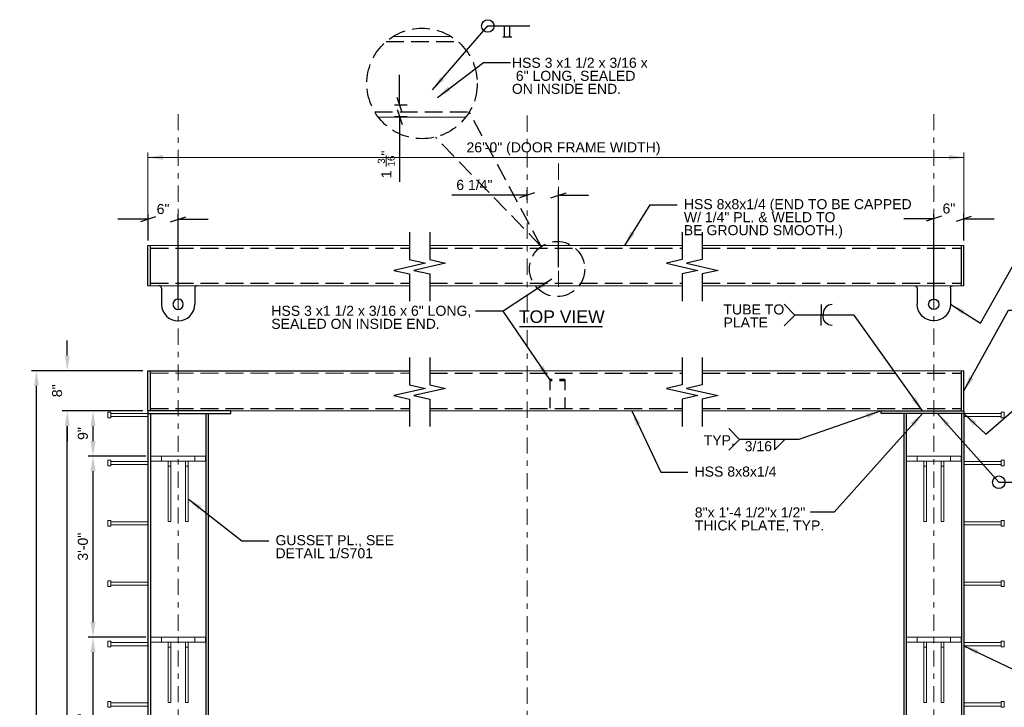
# Model space of a CAD drawing. Header units: inches. Extents: x 414 to 929, y -199 to 92.
# Tile 2 of 4: x 414 to 610, y -45 to 92. Entities that reach past the tile are written whole.
import ezdxf
from ezdxf.enums import TextEntityAlignment as Align

# ---------------------------------------------------------------- set-up
doc = ezdxf.new("R2010")
doc.units = ezdxf.units.IN
doc.header["$LTSCALE"] = 8
doc.header["$MEASUREMENT"] = 0
for name, pattern in [('DGN Style 2', [0.444281, 0.266568, -0.177712]), ('DGN Style 3', [0.621993, 0.444281, -0.177712]), ('DGN Style 5', [0.310996, 0.133284, -0.177712]), ('DGN Style 7', [0.888561, 0.399852, -0.177712, 0.133284, -0.177712])]:
    doc.linetypes.add(name, pattern=pattern)
for name, color, linetype, lineweight in [('G-ANNO-DIM', 1, 'Continuous', 0), ('G-ANNO-TEXT', 7, 'Continuous', 30), ('G-GRID-EXTR', 5, 'DGN Style 7', 0), ('S-BEAM-PRIM', 214, 'Continuous', 13), ('S-COLS-PRIM', 3, 'Continuous', 30), ('S-FSTN-MISC', 12, 'Continuous', 13)]:
    doc.layers.add(name, color=color, linetype=linetype, lineweight=lineweight)
doc.styles.add("3 4 1'-0", font='arial.ttf', dxfattribs={"height": 2})
doc.dimstyles.new("3 4 1'-0", dxfattribs={"dimtxt": 2, "dimasz": 3, "dimexe": 1, "dimexo": 1, "dimgap": 1, "dimtad": 1, "dimdec": 4, "dimzin": 11, "dimdsep": 46, "dimlunit": 4, "dimtxsty": "3 4 1'-0", "dimcen": 0.09, "dimadec": 4, "dimazin": 3, "dimtfac": 1, "dimtdec": 4, "dimtofl": 0, "dimtmove": 0, "dimatfit": 3, "dimfxl": 1, "dimfrac": 2, "dimtolj": 1, "dimtzin": 11, "dimarcsym": 0})

# ---------------------------------------------------------------- blocks, each defined once
blk = doc.blocks.new('BREAK LINE')
at = {"layer": 'G-ANNO-TEXT', "flags": 128}
blk.add_lwpolyline([(8.365, 9.202), (8.365, 8.475), (8.365, 6.429), (9.965, 6.066), (6.765, 5.339), (8.365, 4.975), (8.365, 2.202)], dxfattribs=at)
blk = doc.blocks.new('*U4')
at = {"layer": 'G-ANNO-TEXT'}
for p, q in [((-3.31, 3, 0), (-3.31, -0.19, 0)), ((3.31, 3, 0), (3.31, -0.19, 0))]:
    blk.add_line(p, q, dxfattribs=at)
blk.add_circle((0, -0.19, 0), 1.03, dxfattribs=at)
at = {"layer": 'G-ANNO-TEXT', "extrusion": (0, 0, -1)}
for centre, radius, start, end in [((3.81, 3, 0), 0.5, 90, 180), ((-3.81, 3, 0), 0.5, 0, 90), ((0, -0.19, 0), 3.31, 180, 0)]:
    blk.add_arc(centre, radius, start, end, dxfattribs=at)
blk = doc.blocks.new('*D7')
at = {"layer": 'Defpoints', "color": 0, "lineweight": 0, "transparency": 16777216}
for p in [(428.21, -30.77), (439.71, -30.77), (439.71, -66.77)]:
    blk.add_point(p, dxfattribs=at)
at = {"layer": 'G-ANNO-DIM', "color": 0, "lineweight": -2, "transparency": 16777216}
for p, q in [((438.71, -30.77), (427.21, -30.77)), ((428.21, -63.77), (428.21, -33.77)), ((438.71, -66.77), (427.21, -66.77))]:
    blk.add_line(p, q, dxfattribs=at)
at = {"layer": 'G-ANNO-DIM', "color": 0, "lineweight": 0, "transparency": 16777216}
for points in [[(427.71, -33.77), (428.71, -33.77), (428.21, -30.77)], [(427.71, -63.77), (428.71, -63.77), (428.21, -66.77)]]:
    blk.add_solid(points, dxfattribs=at)
at = {"layer": 'G-ANNO-DIM', "color": 0, "transparency": 16777216, "insert": (426.19, -48.77), "char_height": 2, "attachment_point": 5, "rotation": 90, "style": "3 4 1'-0"}
blk.add_mtext('\\A1;3\'-0"', dxfattribs=at)
blk = doc.blocks.new('*D8')
at = {"layer": 'Defpoints', "color": 0, "lineweight": 0, "transparency": 16777216}
for p in [(428.21, 14.23), (439.15, 14.23), (439.71, 5.23)]:
    blk.add_point(p, dxfattribs=at)
at = {"layer": 'G-ANNO-DIM', "color": 0, "lineweight": -2, "transparency": 16777216}
for p, q in [((438.15, 14.23), (427.21, 14.23)), ((428.21, 8.23), (428.21, 11.23)), ((438.71, 5.23), (427.21, 5.23))]:
    blk.add_line(p, q, dxfattribs=at)
at = {"layer": 'G-ANNO-DIM', "color": 0, "lineweight": 0, "transparency": 16777216}
for points in [[(427.71, 11.23), (428.71, 11.23), (428.21, 14.23)], [(427.71, 8.23), (428.71, 8.23), (428.21, 5.23)]]:
    blk.add_solid(points, dxfattribs=at)
at = {"layer": 'G-ANNO-DIM', "color": 0, "transparency": 16777216, "insert": (426.19, 9.73), "char_height": 2, "attachment_point": 5, "rotation": 90, "style": "3 4 1'-0"}
blk.add_mtext('\\A1;9"', dxfattribs=at)
blk = doc.blocks.new('all_around')
at = {"layer": 'G-ANNO-TEXT'}
blk.add_circle((0, 0), 0.0625, dxfattribs=at)
blk = doc.blocks.new('_Oblique_0.3')
at = {"color": 0, "linetype": 'ByBlock', "lineweight": -2}
for p, q in [((0, 0), (-1, 0)), ((0.5, 0.167), (-0.5, -0.167))]:
    blk.add_line(p, q, dxfattribs=at)
blk = doc.blocks.new('*D19')
at = {"layer": 'Defpoints', "color": 0, "lineweight": 0, "transparency": 16777216}
for p in [(601.55, 52.45), (601.55, 47.12), (595.55, 35.43)]:
    blk.add_point(p, dxfattribs=at)
at = {"layer": 'G-ANNO-DIM', "color": 0, "lineweight": -2, "transparency": 16777216}
for p, q in [((595.55, 36.43), (595.55, 53.45)), ((601.55, 48.12), (601.55, 53.45)), ((592.55, 52.45), (589.55, 52.45)), ((604.55, 52.45), (607.55, 52.45))]:
    blk.add_line(p, q, dxfattribs=at)
at = {"layer": 'G-ANNO-DIM', "color": 0, "lineweight": -2, "transparency": 16777216, "xscale": 3, "yscale": 3, "zscale": 3}
blk.add_blockref('_Oblique_0.3', (595.55, 52.45), dxfattribs=at)
at = {"layer": 'G-ANNO-DIM', "color": 0, "lineweight": -2, "transparency": 16777216, "xscale": 3, "yscale": 3, "zscale": 3, "rotation": 180}
blk.add_blockref('_Oblique_0.3', (601.55, 52.45), dxfattribs=at)
at = {"layer": 'G-ANNO-DIM', "color": 0, "transparency": 16777216, "insert": (598.55, 54.47), "char_height": 2, "attachment_point": 5, "style": "3 4 1'-0"}
blk.add_mtext('\\A1;6"', dxfattribs=at)
blk = doc.blocks.new('*D20')
at = {"layer": 'Defpoints', "color": 0, "lineweight": 0, "transparency": 16777216}
for p in [(439.15, 52.35), (439.15, 47.12), (445.15, 35.43)]:
    blk.add_point(p, dxfattribs=at)
at = {"layer": 'G-ANNO-DIM', "color": 0, "lineweight": -2, "transparency": 16777216}
for p, q in [((439.15, 48.12), (439.15, 53.35)), ((445.15, 36.43), (445.15, 53.35)), ((436.15, 52.35), (433.15, 52.35)), ((448.15, 52.35), (451.15, 52.35))]:
    blk.add_line(p, q, dxfattribs=at)
at = {"layer": 'G-ANNO-DIM', "color": 0, "lineweight": -2, "transparency": 16777216, "xscale": 3, "yscale": 3, "zscale": 3}
blk.add_blockref('_Oblique_0.3', (439.15, 52.35), dxfattribs=at)
at = {"layer": 'G-ANNO-DIM', "color": 0, "lineweight": -2, "transparency": 16777216, "xscale": 3, "yscale": 3, "zscale": 3, "rotation": 180}
blk.add_blockref('_Oblique_0.3', (445.15, 52.35), dxfattribs=at)
at = {"layer": 'G-ANNO-DIM', "color": 0, "transparency": 16777216, "insert": (442.15, 54.37), "char_height": 2, "attachment_point": 5, "style": "3 4 1'-0"}
blk.add_mtext('\\A1;6"', dxfattribs=at)
blk = doc.blocks.new('*D24')
at = {"layer": 'Defpoints', "color": 0, "lineweight": 0, "transparency": 16777216}
for p in [(428.21, 5.23), (439.71, 5.23), (439.71, -30.77)]:
    blk.add_point(p, dxfattribs=at)
at = {"layer": 'G-ANNO-DIM', "color": 0, "lineweight": -2, "transparency": 16777216}
for p, q in [((438.71, 5.23), (427.21, 5.23)), ((428.21, -27.77), (428.21, 2.23)), ((438.71, -30.77), (427.21, -30.77))]:
    blk.add_line(p, q, dxfattribs=at)
at = {"layer": 'G-ANNO-DIM', "color": 0, "lineweight": 0, "transparency": 16777216}
for points in [[(427.71, 2.23), (428.71, 2.23), (428.21, 5.23)], [(427.71, -27.77), (428.71, -27.77), (428.21, -30.77)]]:
    blk.add_solid(points, dxfattribs=at)
at = {"layer": 'G-ANNO-DIM', "color": 0, "transparency": 16777216, "insert": (426.19, -12.77), "char_height": 2, "attachment_point": 5, "rotation": 90, "style": "3 4 1'-0"}
blk.add_mtext('\\A1;3\'-0"', dxfattribs=at)
blk = doc.blocks.new('*D25')
at = {"layer": 'Defpoints', "color": 0, "lineweight": 0, "transparency": 16777216}
for p in [(423.08, 14.23), (439.15, 14.23), (439.15, -152.77)]:
    blk.add_point(p, dxfattribs=at)
at = {"layer": 'G-ANNO-DIM', "color": 0, "lineweight": -2, "transparency": 16777216}
for p, q in [((438.15, 14.23), (422.08, 14.23)), ((423.08, -149.77), (423.08, 11.23)), ((438.15, -152.77), (422.08, -152.77))]:
    blk.add_line(p, q, dxfattribs=at)
at = {"layer": 'G-ANNO-DIM', "color": 0, "lineweight": 0, "transparency": 16777216}
for points in [[(422.58, 11.23), (423.58, 11.23), (423.08, 14.23)], [(422.58, -149.77), (423.58, -149.77), (423.08, -152.77)]]:
    blk.add_solid(points, dxfattribs=at)
at = {"layer": 'G-ANNO-DIM', "color": 0, "transparency": 16777216, "insert": (421.06, -69.27), "char_height": 2, "attachment_point": 5, "rotation": 90, "style": "3 4 1'-0"}
blk.add_mtext('\\A1;13\'-11"', dxfattribs=at)
blk = doc.blocks.new('*D26')
at = {"layer": 'Defpoints', "color": 0, "lineweight": 0, "transparency": 16777216}
for p in [(416.95, 22.23), (439.15, 22.23), (439.15, -160.77)]:
    blk.add_point(p, dxfattribs=at)
at = {"layer": 'G-ANNO-DIM', "color": 0, "lineweight": -2, "transparency": 16777216}
for p, q in [((438.15, 22.23), (415.95, 22.23)), ((416.95, -157.77), (416.95, 19.23)), ((438.15, -160.77), (415.95, -160.77))]:
    blk.add_line(p, q, dxfattribs=at)
at = {"layer": 'G-ANNO-DIM', "color": 0, "lineweight": 0, "transparency": 16777216}
for points in [[(416.45, 19.23), (417.45, 19.23), (416.95, 22.23)], [(416.45, -157.77), (417.45, -157.77), (416.95, -160.77)]]:
    blk.add_solid(points, dxfattribs=at)
at = {"layer": 'G-ANNO-DIM', "color": 0, "transparency": 16777216, "insert": (414.92, -69.27), "char_height": 2, "attachment_point": 5, "rotation": 90, "style": "3 4 1'-0"}
blk.add_mtext('\\A1;15\'-3"', dxfattribs=at)
blk = doc.blocks.new('*D28')
at = {"layer": 'Defpoints', "color": 0, "lineweight": 0, "transparency": 16777216}
for p in [(423.08, 22.23), (439.15, 22.23), (439.15, 14.23)]:
    blk.add_point(p, dxfattribs=at)
at = {"layer": 'G-ANNO-DIM', "color": 0, "lineweight": -2, "transparency": 16777216}
for p, q in [((423.08, 25.23), (423.08, 28.23)), ((438.15, 22.23), (422.08, 22.23)), ((438.15, 14.23), (422.08, 14.23)), ((423.08, 11.23), (423.08, 8.23))]:
    blk.add_line(p, q, dxfattribs=at)
at = {"layer": 'G-ANNO-DIM', "color": 0, "lineweight": 0, "transparency": 16777216}
for points in [[(422.58, 25.23), (423.58, 25.23), (423.08, 22.23)], [(422.58, 11.23), (423.58, 11.23), (423.08, 14.23)]]:
    blk.add_solid(points, dxfattribs=at)
at = {"layer": 'G-ANNO-DIM', "color": 0, "transparency": 16777216, "insert": (421.06, 18.23), "char_height": 2, "attachment_point": 5, "rotation": 90, "style": "3 4 1'-0"}
blk.add_mtext('\\A1;8"', dxfattribs=at)
blk = doc.blocks.new('*U29')
at = {"layer": 'S-FSTN-MISC'}
for p, q in [((-4, 0.31, 0), (3.38, 0.31, 0)), ((3.38, 0.5, 0), (3.38, -0.5, 0)), ((3.44, 0.56, 0), (3.94, 0.56, 0)), ((4, 0.5, 0), (4, -0.5, 0)), ((3.44, -0.56, 0), (3.94, -0.56, 0))]:
    blk.add_line(p, q, dxfattribs=at)
at = {"layer": 'S-FSTN-MISC', "elevation": 0, "flags": 128}
blk.add_lwpolyline([(-4, 0.31), (-4, -0.31), (3.38, -0.31)], dxfattribs=at)
at = {"layer": 'S-FSTN-MISC'}
for centre, start, end in [((3.44, 0.5, 0), 90, 180), ((3.94, 0.5, 0), 0, 90), ((3.44, -0.5, 0), 180, 270), ((3.94, -0.5, 0), 270, 0)]:
    blk.add_arc(centre, 0.0625, start, end, dxfattribs=at)
blk = doc.blocks.new('*D33')
at = {"layer": 'Defpoints', "color": 0, "lineweight": 0, "transparency": 16777216}
for p in [(491.75, 75.05), (489.23, 72.68), (491.75, 72.68)]:
    blk.add_point(p, dxfattribs=at)
at = {"layer": 'G-ANNO-DIM', "color": 0, "lineweight": -2, "transparency": 16777216}
for p, q in [((489.23, 78.05), (489.23, 81.05)), ((490.75, 75.05), (488.23, 75.05)), ((490.75, 72.68), (488.23, 72.68)), ((489.23, 69.68), (489.23, 59.82))]:
    blk.add_line(p, q, dxfattribs=at)
at = {"layer": 'G-ANNO-DIM', "color": 0, "lineweight": -2, "transparency": 16777216, "xscale": 3, "yscale": 3, "zscale": 3}
for p, rotation in [((489.23, 75.05), 270), ((489.23, 72.68), 90)]:
    blk.add_blockref('_Oblique_0.3', p, dxfattribs=dict(at, rotation=rotation))
at = {"layer": 'G-ANNO-DIM', "color": 0, "transparency": 16777216, "insert": (486.57, 63.25), "char_height": 2, "attachment_point": 5, "rotation": 90, "style": "3 4 1'-0"}
blk.add_mtext('\\A1;1 {\\H0.7x;\\A1;\\S3/16;}"', dxfattribs=at)
blk = doc.blocks.new('*D35')
at = {"layer": 'Defpoints', "color": 0, "lineweight": 0, "transparency": 16777216}
for p in [(514.6, 57.12), (514.6, 55.19), (520.85, 41.81)]:
    blk.add_point(p, dxfattribs=at)
at = {"layer": 'G-ANNO-DIM', "color": 0, "lineweight": -2, "transparency": 16777216}
for p, q in [((511.6, 57.12), (499.63, 57.12)), ((514.6, 56.19), (514.6, 58.12)), ((520.85, 42.81), (520.85, 58.12)), ((523.85, 57.12), (526.85, 57.12))]:
    blk.add_line(p, q, dxfattribs=at)
at = {"layer": 'G-ANNO-DIM', "color": 0, "lineweight": -2, "transparency": 16777216, "xscale": 3, "yscale": 3, "zscale": 3}
blk.add_blockref('_Oblique_0.3', (514.6, 57.12), dxfattribs=at)
at = {"layer": 'G-ANNO-DIM', "color": 0, "lineweight": -2, "transparency": 16777216, "xscale": 3, "yscale": 3, "zscale": 3, "rotation": 180}
blk.add_blockref('_Oblique_0.3', (520.85, 57.12), dxfattribs=at)
at = {"layer": 'G-ANNO-DIM', "color": 0, "transparency": 16777216, "insert": (504.11, 59.16), "char_height": 2, "attachment_point": 5, "style": "3 4 1'-0"}
blk.add_mtext('\\A1;6 1/4"', dxfattribs=at)

msp = doc.modelspace()

# ---------------------------------------------------------------- linework, layer by layer
at = {"layer": 'G-ANNO-DIM'}
for p, q in [((439.14672, 48.11806), (439.14672, 65.64798)), ((601.54961, 48.11806), (601.54961, 65.64798)), ((601.54961, 64.64798), (439.14672, 64.64798)), ((518.84816, 14.23403), (521.84816, 14.23403))]:
    msp.add_line(p, q, dxfattribs=at)
msp.add_solid([(442.14672, 64.14798), (439.14672, 64.64798), (442.14672, 65.14798)], dxfattribs=at)
at = {"layer": 'G-ANNO-DIM', "extrusion": (0, 0, -1)}
msp.add_solid([(-598.54961, 65.14798), (-601.54961, 64.64798), (-598.54961, 64.14798)], dxfattribs=at)
at = {"layer": 'G-ANNO-TEXT'}
for p, q in [((510.10974, 88.6415), (510.10974, 90.7766)), ((511.18656, 88.6415), (511.18656, 90.7766)), ((509.74458, 88.6415), (511.58733, 88.6415)), ((439.14672, 39.11806), (439.14672, 47.11806)), ((439.64672, 39.11806), (439.64672, 47.11806)), ((601.04961, 39.11806), (601.04961, 47.11806)), ((601.54961, 39.11806), (601.54961, 47.11806)), ((567.90691, 33.30409), (565.75452, 35.45647)), ((573.10518, 35.36902), (573.10518, 33.30409)), ((573.54957, 33.61902), (573.54957, 33.30409)), ((567.90691, 33.30409), (565.75452, 31.15171)), ((573.10518, 31.23917), (573.10518, 33.30409)), ((573.54957, 32.98917), (573.54957, 33.30409)), ((513.10702, 31.03937), (529.59059, 31.03937)), ((439.14672, 14.23403), (439.14672, 22.23403)), ((439.14672, 22.23403), (491.22194, 22.23403)), ((439.64672, 14.23403), (439.64672, 22.23403)), ((601.04961, 14.23403), (601.04961, 22.23403)), ((601.54961, 14.23403), (601.54961, 22.23403)), ((556.89635, 8.57125), (554.74396, 10.72363)), ((556.89635, 8.57125), (554.74396, 6.41887)), ((563.81854, 6.47388), (565.92602, 8.54254)), ((563.81854, 8.53881), (563.81854, 6.47388))]:
    msp.add_line(p, q, dxfattribs=at)
at = {"layer": 'G-ANNO-TEXT', "linetype": 'DGN Style 3'}
for p, q in [((486.53931, 87.67804), (500.85019, 87.67804)), ((484.28689, 73.67804), (503.10262, 73.67804)), ((517.40431, 46.93776), (503.1032, 73.67901)), ((517.40431, 46.93776), (496.34063, 68.68595)), ((439.64672, 46.61806), (491.22194, 46.61806)), ((495.22194, 46.61806), (545.47439, 46.61806)), ((549.47439, 46.61806), (601.04961, 46.61806)), ((439.64672, 39.61806), (491.22194, 39.61806)), ((495.22194, 39.61806), (545.47439, 39.61806)), ((549.47439, 39.61806), (601.04961, 39.61806)), ((495.22194, 21.73403), (545.47439, 21.73403)), ((549.47439, 21.73403), (601.04961, 21.73403)), ((439.64672, 14.73403), (491.22194, 14.73403)), ((495.22194, 14.73403), (526.97316, 14.73403)), ((528.97316, 14.73403), (545.47439, 14.73403)), ((549.47439, 14.73403), (601.04961, 14.73403))]:
    msp.add_line(p, q, dxfattribs=at)
at = {"layer": 'G-ANNO-TEXT', "linetype": 'DGN Style 2'}
for p, q in [((519.09816, 20.48403), (519.09816, 14.23403)), ((522.09816, 20.48403), (522.09816, 14.23403))]:
    msp.add_line(p, q, dxfattribs=at)
at = {"layer": 'G-ANNO-TEXT', "linetype": 'DGN Style 5'}
for p, q in [((522.09816, 20.48403), (519.09816, 20.48403)), ((522.09816, 20.23403), (519.09816, 20.23403))]:
    msp.add_line(p, q, dxfattribs=at)
at = {"layer": 'G-ANNO-TEXT', "flags": 128}
for points in [[(439.14672, 14.23403), (439.14672, 13.73403), (455.64672, 13.73403)], [(455.64672, 13.73403), (455.64672, 14.23403), (439.14672, 14.23403)], [(601.54961, 14.23403), (601.54961, 13.73403), (585.04961, 13.73403)], [(585.04961, 13.73403), (585.04961, 14.23403), (601.54961, 14.23403)]]:
    msp.add_lwpolyline(points, dxfattribs=at)
at = {"layer": 'G-ANNO-TEXT', "linetype": 'DGN Style 3'}
for centre, radius in [((493.69475, 79.34563), 10.98314), ((520.57196, 42.45185), 5.49157)]:
    msp.add_circle(centre, radius, dxfattribs=at)
at = {"layer": 'G-ANNO-TEXT'}
msp.add_arc((575.29957, 33.61902), 1.75, 90, 180, dxfattribs=at)
at = {"layer": 'G-ANNO-TEXT', "extrusion": (0, 0, -1)}
msp.add_arc((-575.29957, 32.98917), 1.75, 270, 0, dxfattribs=at)
at = {"layer": 'G-ANNO-TEXT'}
msp.add_solid([(601.54961, 13.73403), (603.38739, 11.3107), (604.074, 12.03773)], dxfattribs=at)
at = {"layer": 'G-GRID-EXTR'}
for p, q in [((445.14672, 73.24438), (445.14672, -166.47326)), ((514.59816, 72.94929), (514.59816, -166.76836)), ((595.54961, 73.24438), (595.54961, -166.47326)), ((520.84816, 63.41452), (520.84816, 37.90958))]:
    msp.add_line(p, q, dxfattribs=at)
at = {"layer": 'S-BEAM-PRIM'}
for p, q in [((487.90377, 88.67804), (499.48573, 88.67804)), ((484.96705, 72.67804), (502.42245, 72.67804)), ((439.14672, 47.11806), (491.22194, 47.11806)), ((495.22194, 47.11806), (545.47439, 47.11806)), ((549.47439, 47.11806), (601.54961, 47.11806)), ((439.14672, 39.11806), (491.22194, 39.11806)), ((495.22194, 39.11806), (545.47439, 39.11806)), ((549.47439, 39.11806), (601.54961, 39.11806)), ((495.22194, 22.23403), (545.47439, 22.23403)), ((549.47439, 22.23403), (601.54961, 22.23403)), ((439.14672, 14.23403), (491.22194, 14.23403)), ((495.22194, 14.23403), (545.47439, 14.23403)), ((549.47439, 14.23403), (601.54961, 14.23403))]:
    msp.add_line(p, q, dxfattribs=at)
at = {"layer": 'S-BEAM-PRIM', "linetype": 'DGN Style 3'}
msp.add_line((439.64672, 21.73403), (491.22194, 21.73403), dxfattribs=at)
at = {"layer": 'S-COLS-PRIM'}
for p, q in [((439.14672, 13.73403), (439.14672, -152.26597)), ((439.64672, 13.73403), (439.64672, -152.26597)), ((450.64672, 13.73403), (450.64672, -152.26597)), ((451.14672, 13.73403), (451.14672, -152.26597)), ((589.54961, 13.73403), (589.54961, -152.26597)), ((590.04961, 13.73403), (590.04961, -152.26597)), ((601.04961, 13.73403), (601.04961, -152.26597)), ((601.54961, 13.73403), (601.54961, -152.26597))]:
    msp.add_line(p, q, dxfattribs=at)
at = {"layer": 'S-FSTN-MISC'}
for p, q in [((450.58422, 5.23403), (439.70922, 5.23403)), ((439.70922, 5.23403), (439.70922, 4.23403)), ((450.58422, 4.23403), (439.70922, 4.23403)), ((441.83422, 5.23403), (441.83422, 4.23403)), ((448.45922, 5.23403), (448.45922, 4.23403)), ((450.58422, 4.23403), (450.58422, 5.23403)), ((590.11211, 5.23403), (600.98711, 5.23403)), ((590.11211, 4.23403), (590.11211, 5.23403)), ((590.11211, 4.23403), (600.98711, 4.23403)), ((592.23711, 5.23403), (592.23711, 4.23403)), ((598.86211, 5.23403), (598.86211, 4.23403)), ((600.98711, 5.23403), (600.98711, 4.23403)), ((443.17797, 3.23403), (443.67797, 3.23403)), ((447.11547, 3.23403), (446.61547, 3.23403)), ((593.58086, 3.23403), (594.08086, 3.23403)), ((597.51836, 3.23403), (597.01836, 3.23403)), ((450.58422, -30.76597), (439.70922, -30.76597)), ((439.70922, -30.76597), (439.70922, -31.76597)), ((441.83422, -30.76597), (441.83422, -31.76597)), ((448.45922, -30.76597), (448.45922, -31.76597)), ((450.58422, -31.76597), (450.58422, -30.76597)), ((590.11211, -30.76597), (600.98711, -30.76597)), ((590.11211, -31.76597), (590.11211, -30.76597)), ((592.23711, -30.76597), (592.23711, -31.76597)), ((598.86211, -30.76597), (598.86211, -31.76597)), ((600.98711, -30.76597), (600.98711, -31.76597)), ((450.58422, -31.76597), (439.70922, -31.76597)), ((443.17797, -32.76597), (443.67797, -32.76597)), ((447.11547, -32.76597), (446.61547, -32.76597)), ((590.11211, -31.76597), (600.98711, -31.76597)), ((593.58086, -32.76597), (594.08086, -32.76597)), ((597.51836, -32.76597), (597.01836, -32.76597))]:
    msp.add_line(p, q, dxfattribs=at)
for points in [[(443.17797, 4.23403), (443.17797, -7.76597), (443.67797, -7.76597), (443.67797, 4.23403)], [(447.11547, 4.23403), (447.11547, -7.76597), (446.61547, -7.76597), (446.61547, 4.23403)], [(593.58086, 4.23403), (593.58086, -7.76597), (594.08086, -7.76597), (594.08086, 4.23403)], [(597.51836, 4.23403), (597.51836, -7.76597), (597.01836, -7.76597), (597.01836, 4.23403)], [(443.17797, -31.76597), (443.17797, -43.76597), (443.67797, -43.76597), (443.67797, -31.76597)], [(447.11547, -31.76597), (447.11547, -43.76597), (446.61547, -43.76597), (446.61547, -31.76597)], [(593.58086, -31.76597), (593.58086, -43.76597), (594.08086, -43.76597), (594.08086, -31.76597)], [(597.51836, -31.76597), (597.51836, -43.76597), (597.01836, -43.76597), (597.01836, -31.76597)]]:
    msp.add_3dface(points, dxfattribs=at)

# ---------------------------------------------------------------- block references
at = {"layer": 'G-ANNO-TEXT', "xscale": 20, "yscale": 20, "zscale": 20}
for p in [(506.7816, 90.7766), (608.48565, 0.0465)]:
    msp.add_blockref('all_around', p, dxfattribs=at)
at = {"layer": 'G-ANNO-TEXT', "xscale": 1.960423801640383, "yscale": 1.960423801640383}
for p in [(474.82363, 31.70793), (478.82363, 31.70793), (474.82363, 6.8239), (478.82363, 6.8239)]:
    msp.add_blockref('BREAK LINE', p, dxfattribs=at)
at = {"layer": 'G-ANNO-TEXT', "extrusion": (0, 0, -1), "xscale": 1.960423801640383, "yscale": 1.960423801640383}
for p in [(-561.87269, 31.70793), (-565.87269, 31.70793), (-561.87269, 6.8239), (-565.87269, 6.8239)]:
    msp.add_blockref('BREAK LINE', p, dxfattribs=at)
at = {"layer": 'G-ANNO-TEXT', "extrusion": (0, 0, -1)}
msp.add_blockref('*U4', (-445.14672, 35.61806, -0.00002), dxfattribs=at)
at = {"layer": 'G-ANNO-TEXT'}
msp.add_blockref('*U4', (595.5496, 35.61806, 0.00002), dxfattribs=at)
at = {"layer": 'S-FSTN-MISC', "extrusion": (0, 0, -1)}
for p in [(-435.14674, 13.42152, -0.00002), (-435.14674, 3.85902, -0.00002), (-435.14674, -8.14098, -0.00002), (-435.14674, -20.14098, -0.00002), (-435.14674, -32.14098, -0.00002), (-435.14674, -44.14098, -0.00002)]:
    msp.add_blockref('*U29', p, dxfattribs=at)
at = {"layer": 'S-FSTN-MISC'}
for p in [(605.54959, 13.42152, 0.00002), (605.54959, 3.85902, 0.00002), (605.54959, -8.14098, 0.00002), (605.54959, -20.14098, 0.00002), (605.54959, -32.14098, 0.00002), (605.54959, -44.14098, 0.00002)]:
    msp.add_blockref('*U29', p, dxfattribs=at)

# ---------------------------------------------------------------- texts
at = {"layer": 'G-ANNO-DIM', "color": 7, "linetype": 'Continuous', "style": "3 4 1'-0"}
msp.add_text(' 26\'-0" (DOOR FRAME WIDTH)', height=2, dxfattribs=at).set_placement((521.45513, 66.64798), align=Align.MIDDLE_CENTER)
at = {"layer": 'G-ANNO-TEXT', "color": 7, "attachment_point": 1, "style": "3 4 1'-0"}
for s, insert, char_height, line_spacing_factor in [('HSS 3 x1 1/2 x 3/16 x\\P 6" LONG, SEALED \\PON INSIDE END.', (511.57823, 84.45934), 2, 0.776524), ('HSS 8x8x1/4 (END TO BE CAPPED \\PW/ 1/4" PL. & WELD TO \\PBE GROUND SMOOTH.)', (545.80283, 56.351), 2, 0.776524), ('HSS 3 x1 1/2 x 3/16 x 6" LONG,\\PSEALED ON INSIDE END.', (463.68961, 35.14049), 2, 0.776524), ('TUBE TO\\PPLATE', (553.6839, 35.4092), 2, 0.776524), ('TOP VIEW', (512.96198, 34.22675), 2.5, 0.6), ('TYP.', (549.73996, 9.39885), 2, 0.6), ('3/16', (557.90502, 8.21841), 2, 0.6), ('HSS 8x8x1/4', (547.92902, 3.17306), 2, 0.6), ('8"x 1\'-4 1/2"x 1/2" \\PTHICK PLATE, TYP.', (547.97969, -4.95449), 2, 0.776524), ('GUSSET PL., SEE \\PDETAIL 1/S701', (464.52379, -10.47795), 2, 0.776524)]:
    msp.add_mtext(s, dxfattribs=dict(at, insert=insert, char_height=char_height, line_spacing_factor=line_spacing_factor))

# ---------------------------------------------------------------- dimensions: what is measured, and where the dimension line sits
at = {"layer": 'G-ANNO-DIM'}
dim = msp.add_linear_dim(base=(489.23131, 72.67804), p1=(491.7479, 75.0534), p2=(491.7479, 72.67804), angle=270, text='1 {\\H0.7x;\\A1;\\S3/16;}"', dimstyle="3 4 1'-0", override={"dimblk": '_Oblique_0.3'}, dxfattribs=at)
dim.commit()
dim.dimension.update_dxf_attribs({"geometry": '*D33', "text_midpoint": (489.23131, 63.25151), "dimtype": 160})
dim = msp.add_linear_dim(base=(514.59816, 57.1222), p1=(520.84816, 41.80556), p2=(514.59816, 55.19474), angle=180, text='6 1/4"', dimstyle="3 4 1'-0", override={"dimblk": '_Oblique_0.3'}, dxfattribs=at)
dim.commit()
dim.dimension.update_dxf_attribs({"geometry": '*D35', "text_midpoint": (504.11317, 59.1563)})
dim = msp.add_linear_dim(base=(439.14672, 52.35036), p1=(445.14672, 35.43056), p2=(439.14672, 47.11806), angle=180, dimstyle="3 4 1'-0", override={"dimblk": '_Oblique_0.3'}, dxfattribs=at)
dim.commit()
dim.dimension.update_dxf_attribs({"geometry": '*D20', "text_midpoint": (442.14672, 52.35036), "dimtype": 160})
dim = msp.add_linear_dim(base=(601.54961, 52.44705), p1=(595.54961, 35.43056), p2=(601.54961, 47.11806), dimstyle="3 4 1'-0", override={"dimblk": '_Oblique_0.3'}, dxfattribs=at)
dim.commit()
dim.dimension.update_dxf_attribs({"geometry": '*D19', "text_midpoint": (598.54961, 52.44705), "dimtype": 160})
for base, p1, p2, picture, middle in [((423.08204, 22.23403), (439.14672, 14.23403), (439.14672, 22.23403), '*D28', (421.06089, 18.23403)), ((416.9456, 22.23403), (439.14672, -160.76597), (439.14672, 22.23403), '*D26', (414.92378, -69.26597)), ((423.08204, 14.23403), (439.14672, -152.76597), (439.14672, 14.23403), '*D25', (421.06021, -69.26597)), ((428.21002, 14.23403), (439.70922, 5.23403), (439.14672, 14.23403), '*D8', (426.18887, 9.73403)), ((428.21002, 5.23403), (439.70922, -30.76597), (439.70922, 5.23403), '*D24', (426.18819, -12.76597)), ((428.21002, -30.76597), (439.70922, -66.76597), (439.70922, -30.76597), '*D7', (426.18819, -48.76597))]:
    dim = msp.add_linear_dim(base=base, p1=p1, p2=p2, angle=90, dimstyle="3 4 1'-0", dxfattribs=at)
    dim.commit()
    dim.dimension.update_dxf_attribs({"geometry": picture, "text_midpoint": middle})

# ---------------------------------------------------------------- leaders
at = {"layer": 'G-ANNO-TEXT'}
for points in [[(495.74716, 78.05304), (506.7816, 90.7766), (515.16121, 90.7766)], [(496.74716, 76.55304), (505.89717, 83.52159), (511.30969, 83.52159)], [(534.04864, 47.11806), (539.07418, 55.24581), (544.4867, 55.24581)], [(598.86211, 35.43056), (604.84843, 31.70912), (612.58071, 45.37546), (616.03446, 45.37546)], [(519.49498, 40.45218), (509.83731, 34.09597), (504.32528, 34.09597)], [(519.09816, 20.48403), (509.83731, 34.09597), (504.32528, 34.09597)], [(601.54961, 18.23403), (610.43889, 34.2819), (615.85142, 34.2819)], [(593.29961, 14.23403), (579.67659, 33.30409), (567.90691, 33.30409)], [(601.54961, 13.73403), (605.89715, 9.62821), (612.93898, 15.7305), (620.52631, 15.7305)], [(535.46929, 14.23403), (541.20036, 2.06787), (546.61289, 2.06787)], [(585.04961, 14.23403), (568.66603, 8.57125), (556.89635, 8.57125)], [(593.29961, 13.73403), (575.68445, -5.87841), (571.02649, -5.87841)], [(596.30031, 13.73403), (608.48565, 0.0465), (620.25533, 0.0465)], [(447.11547, -3.21922), (457.79514, -11.58314), (463.20766, -11.58314)], [(601.54961, -32.45347), (616.68983, -39.69637), (626.39458, -39.69637)]]:
    msp.add_leader(points, dimstyle="3 4 1'-0", override={"dimgap": 2}, dxfattribs=at)

doc.saveas('drawing.dxf')
